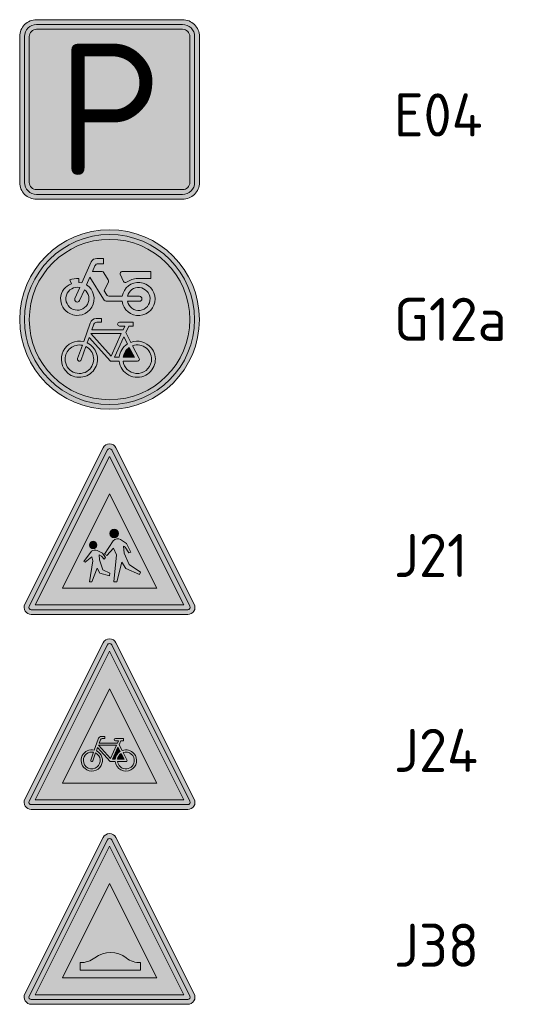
# Model space of a CAD drawing. Header units: metres. Extents: x 163543 to 168130, y 402678 to 405437.
# Tile 214 of 256: x 167216.98 to 167221.23, y 403403.38 to 403411.6. Entities that reach past the tile are written whole.
import ezdxf
from ezdxf.enums import TextEntityAlignment as Align

# ---------------------------------------------------------------- set-up
doc = ezdxf.new("R2010")
doc.units = ezdxf.units.M
doc.layers.get('0').update_dxf_attribs({"lineweight": 25})
for name, color, linetype, lineweight in [('X-CA190022.004-UO-TXT_Legenda$0$N-WE-VW-VERKEERSTEKEN_BORD_E-S', 7, 'Continuous', 25), ('X-CA190022.004-UO-TXT_Legenda$0$N-WE-VW-VERKEERSTEKEN_BORD_G-S', 7, 'Continuous', 25), ('X-CA190022.004-UO-TXT_Legenda$0$N-WE-VW-VERKEERSTEKEN_BORD_J-S', 7, 'Continuous', 25), ('X-CA190022.004-UO-TXT_Legenda$0$X-XX-AL-T18', 7, 'Continuous', 18)]:
    doc.layers.add(name, color=color, linetype=linetype, lineweight=lineweight)
doc.styles.add('X-CA190022.004-UO-TXT_Legenda$0$NLCS-ISO-M200-T18', font='NLCS-ISO.ttf', dxfattribs={"height": 0.36})
doc.styles.add('X-CA190022.004-UO-TXT_Legenda$0$NLCS-RVV-M200-T25', font='NLCS-RVV.ttf')

# ---------------------------------------------------------------- blocks, each defined once
blk = doc.blocks.new('X-CA190022.004-UO-TXT_Legenda$0$N-SVW-VERKEERSTEKEN_BORD_E04-SO')
at = {"true_color": 0x007dc8}
h = blk.add_hatch(color=152, dxfattribs=at)
h.dxf.hatch_style = 1
h.paths.add_polyline_path([(3.05, 3.75), (-3.05, 3.75, 0.414214), (-3.75, 3.05), (-3.75, 0), (-3.55, 0), (-3.55, 3.05, -0.414214), (-3.05, 3.55), (3.05, 3.55, -0.414214), (3.55, 3.05), (3.55, 0), (3.75, 0), (3.75, 3.05, 0.414214)])
at = {"true_color": 0xffffff}
h = blk.add_hatch(color=7, dxfattribs=at)
h.dxf.hatch_style = 1
h.paths.add_polyline_path([(3.05, 3.55), (-3.05, 3.55, 0.414214), (-3.55, 3.05), (-3.55, 0), (-3.35, 0), (-3.35, 3.05, -0.414214), (-3.05, 3.35), (3.05, 3.35, -0.414214), (3.35, 3.05), (3.35, 0), (3.55, 0), (3.55, 3.05, 0.414214)])
at = {"true_color": 0x007dc8}
h = blk.add_hatch(color=152, dxfattribs=at)
h.dxf.hatch_style = 1
edge = h.paths.add_edge_path()
edge.add_line((-3.05, -3.35), (3.05, -3.35))
edge.add_arc((3.05, -3.05), 0.3, 270, 360)
edge.add_line((3.35, -3.05), (3.35, 3.05))
edge.add_arc((3.05, 3.05), 0.3, 0, 90)
edge.add_line((3.05, 3.35), (-3.05, 3.35))
edge.add_arc((-3.05, 3.05), 0.3, 90, 180)
edge.add_line((-3.35, 3.05), (-3.35, -3.05))
edge.add_arc((-3.05, -3.05), 0.3, 180, 270)
h = blk.add_hatch(color=152, dxfattribs=at)
h.dxf.hatch_style = 1
h.paths.add_polyline_path([(-3.55, 0), (-3.75, 0), (-3.75, -3.05, 0.414214), (-3.05, -3.75), (3.05, -3.75, 0.414214), (3.75, -3.05), (3.75, 0), (3.55, 0), (3.55, -3.05, -0.414214), (3.05, -3.55), (-3.05, -3.55, -0.414214), (-3.55, -3.05)])
at = {"true_color": 0xffffff}
h = blk.add_hatch(color=7, dxfattribs=at)
h.dxf.hatch_style = 1
h.paths.add_polyline_path([(-3.35, 0), (-3.55, 0), (-3.55, -3.05, 0.414214), (-3.05, -3.55), (3.05, -3.55, 0.414214), (3.55, -3.05), (3.55, 0), (3.35, 0), (3.35, -3.05, -0.414214), (3.05, -3.35), (-3.05, -3.35, -0.414214), (-3.35, -3.05)])
at = {"color": 152, "lineweight": 0, "true_color": 0x007dc8}
blk.add_lwpolyline([(-3.05, -3.75), (3.05, -3.75, 0.414214), (3.75, -3.05), (3.75, 3.05, 0.414214), (3.05, 3.75), (-3.05, 3.75, 0.414214), (-3.75, 3.05), (-3.75, -3.05, 0.414214)], format="xyb", close=True, dxfattribs=at)
at = {"color": 7, "lineweight": 0, "true_color": 0xffffff}
for points in [[(-3.05, -3.55), (3.05, -3.55, 0.414214), (3.55, -3.05), (3.55, 3.05, 0.414214), (3.05, 3.55), (-3.05, 3.55, 0.414214), (-3.55, 3.05), (-3.55, -3.05, 0.414214)], [(-3.05, -3.35), (3.05, -3.35, 0.414214), (3.35, -3.05), (3.35, 3.05, 0.414214), (3.05, 3.35), (-3.05, 3.35, 0.414214), (-3.35, 3.05), (-3.35, -3.05, 0.414214)]]:
    blk.add_lwpolyline(points, format="xyb", close=True, dxfattribs=at)
at = {"color": 7, "true_color": 0xffffff, "style": 'X-CA190022.004-UO-TXT_Legenda$0$NLCS-RVV-M200-T25'}
blk.add_text('P', height=5.5, dxfattribs=at).set_placement((0, 0), align=Align.MIDDLE_CENTER)
blk = doc.blocks.new('X-CA190022.004-UO-TXT_Legenda$0$N-SVW-VERKEERSTEKEN_BORD_J24-SO')
at = {"true_color": 0xff0000}
h = blk.add_hatch(color=1, dxfattribs=at)
h.dxf.hatch_style = 1
h.paths.add_polyline_path([(0, -3.365), (-3.265, -3.365, -0.557537), (-3.354, -3.22), (-0.089, 3.309, -0.284079), (0, 3.365), (0, 3.565, 0.284079), (-0.268, 3.399), (-3.533, -3.13, 0.557537), (-3.265, -3.565), (0, -3.565)])
at = {"true_color": 0xffffff}
h = blk.add_hatch(color=7, dxfattribs=at)
h.dxf.hatch_style = 1
h.paths.add_polyline_path([(0, 3.041), (0, 3.365, 0.284079), (-0.089, 3.309), (-3.354, -3.22, 0.557537), (-3.265, -3.365), (0, -3.365), (0, -3.165), (-3.103, -3.165)])
at = {"true_color": 0xff0000}
h = blk.add_hatch(color=1, dxfattribs=at)
h.dxf.hatch_style = 1
h.paths.add_polyline_path([(3.533, -3.13), (0.268, 3.399, 0.284079), (0, 3.565), (0, 3.365, -0.284079), (0.089, 3.309), (3.354, -3.22, -0.557537), (3.265, -3.365), (0, -3.365), (0, -3.565), (3.265, -3.565, 0.557537)])
at = {"true_color": 0xffffff}
h = blk.add_hatch(color=7, dxfattribs=at)
h.dxf.hatch_style = 1
h.paths.add_polyline_path([(0.089, 3.309, 0.284079), (0, 3.365), (0, 3.041), (3.103, -3.165), (0, -3.165), (0, -3.365), (3.265, -3.365, 0.557537), (3.354, -3.22)])
at = {"true_color": 0xff0000}
h = blk.add_hatch(color=1, dxfattribs=at)
h.dxf.hatch_style = 1
h.paths.add_polyline_path([(0, 3.041), (-3.103, -3.165), (0, -3.165), (0, -2.465), (-1.97, -2.465), (0, 1.476)], flags=17)
h = blk.add_hatch(color=1, dxfattribs=at)
h.dxf.hatch_style = 1
h.paths.add_polyline_path([(0, 3.041), (0, 1.476), (1.97, -2.465), (0, -2.465), (0, -3.165), (3.103, -3.165)], flags=17)
at = {"true_color": 0xffffff}
h = blk.add_hatch(color=7, dxfattribs=at)
h.dxf.hatch_style = 1
h.paths.add_polyline_path([(0, 1.476), (-1.97, -2.465), (1.97, -2.465)])
h.paths.add_polyline_path([(0.024, -1.565), (-0.504, -0.981), (-0.55, -1.117, -0.427471), (-0.351, -1.731, -0.4733), (-1.025, -1.862, -0.794265), (-0.636, -1.084), (-0.477, -0.629, -0.334348), (-0.328, -0.517), (-0.195, -0.516), (-0.195, -0.609), (-0.311, -0.609, 0.345861), (-0.384, -0.654), (-0.437, -0.795), (0.332, -0.795), (0.375, -0.702), (0.243, -0.702, -1), (0.243, -0.609), (0.584, -0.609), (0.584, -0.702), (0.475, -0.702), (0.402, -0.865), (0.525, -1.104, -0.318009), (1.024, -1.236, -0.476174), (0.893, -1.91, -0.529348), (0.236, -1.565)], flags=16)
h.paths.add_polyline_path([(-0.519, -1.79, -0.632638), (-1.094, -1.518, -0.479903), (-0.67, -1.177), (-0.786, -1.505, 1.053204), (-0.696, -1.532), (-0.583, -1.206, -0.542254)], flags=0)
h.paths.add_polyline_path([(0.037, -1.442), (-0.464, -0.885), (0.289, -0.885)], flags=0)
h.paths.add_polyline_path([(0.123, -1.472), (0.352, -0.971), (0.442, -1.143, 0.234167), (0.236, -1.472)], flags=0)
h.paths.add_polyline_path([(0.687, -1.565), (0.332, -1.565, 0.350134), (0.648, -1.868, 0.396488), (1.028, -1.572, 0.564261), (0.568, -1.187), (0.727, -1.499, -0.560308)], flags=0)
h.paths.add_polyline_path([(0.332, -1.472, -0.216058), (0.485, -1.23), (0.611, -1.472)], flags=0)
at = {"true_color": 0x191919}
h = blk.add_hatch(color=250, dxfattribs=at)
h.dxf.hatch_style = 1
h.paths.add_polyline_path([(0.402, -0.865), (0.475, -0.702), (0.584, -0.702), (0.584, -0.609), (0.243, -0.609, 1), (0.243, -0.702), (0.375, -0.702), (0.332, -0.795), (-0.437, -0.795), (-0.384, -0.654, -0.345861), (-0.311, -0.609), (-0.195, -0.609), (-0.195, -0.516), (-0.328, -0.517, 0.334348), (-0.477, -0.629), (-0.636, -1.084, 0.794265), (-1.025, -1.862, 0.4733), (-0.351, -1.731, 0.427471), (-0.55, -1.117), (-0.504, -0.981), (0.024, -1.565), (0.236, -1.565, 0.529348), (0.893, -1.91, 0.476174), (1.024, -1.236, 0.318009), (0.525, -1.104)])
h.paths.add_polyline_path([(-0.464, -0.885), (0.289, -0.885), (0.037, -1.442)], flags=16)
h.paths.add_polyline_path([(-0.583, -1.206, -0.542254), (-0.519, -1.79, -0.632638), (-1.094, -1.518, -0.479903), (-0.67, -1.177), (-0.786, -1.505, 1.053204), (-0.696, -1.532)], flags=16)
h.paths.add_polyline_path([(0.352, -0.971), (0.442, -1.143, 0.234167), (0.236, -1.472), (0.123, -1.472)], flags=16)
h.paths.add_polyline_path([(0.485, -1.23), (0.611, -1.472), (0.332, -1.472, -0.216058)], flags=16)
h.paths.add_polyline_path([(0.332, -1.565), (0.687, -1.565, 0.566151), (0.727, -1.498), (0.568, -1.187, -0.564261), (1.028, -1.572, -0.396488), (0.648, -1.868, -0.350134)], flags=16)
at = {"true_color": 0xffffff}
h = blk.add_hatch(color=7, dxfattribs=at)
h.dxf.hatch_style = 1
h.paths.add_polyline_path([(-0.696, -1.532, -1.053204), (-0.786, -1.505), (-0.67, -1.177, 0.479903), (-1.094, -1.518, 0.632638), (-0.519, -1.79, 0.542254), (-0.583, -1.206)])
h = blk.add_hatch(color=7, dxfattribs=at)
h.dxf.hatch_style = 1
h.paths.add_polyline_path([(0.289, -0.885), (-0.464, -0.885), (0.037, -1.442)])
h = blk.add_hatch(color=7, dxfattribs=at)
h.dxf.hatch_style = 1
h.paths.add_polyline_path([(0.123, -1.472), (0.236, -1.472, -0.234167), (0.442, -1.143), (0.352, -0.971)])
h = blk.add_hatch(color=7, dxfattribs=at)
h.dxf.hatch_style = 1
h.paths.add_polyline_path([(0.332, -1.565, 0.350134), (0.648, -1.868, 0.396488), (1.028, -1.572, 0.564261), (0.568, -1.187), (0.761, -1.565)])
h = blk.add_hatch(color=7, dxfattribs=at)
h.dxf.hatch_style = 1
h.paths.add_polyline_path([(0.611, -1.472), (0.485, -1.23, 0.216058), (0.332, -1.472)])
at = {"color": 1, "lineweight": 0, "true_color": 0xff0000}
blk.add_lwpolyline([(3.533, -3.13), (0.268, 3.399, 0.618034), (-0.268, 3.399), (-3.533, -3.13, 0.557537), (-3.265, -3.565), (3.265, -3.565, 0.557537)], format="xyb", close=True, dxfattribs=at)
at = {"color": 7, "lineweight": 0, "true_color": 0xffffff}
blk.add_lwpolyline([(3.354, -3.22), (0.089, 3.309, 0.618034), (-0.089, 3.309), (-3.354, -3.22, 0.557537), (-3.265, -3.365), (3.265, -3.365, 0.557537)], format="xyb", close=True, dxfattribs=at)
for points in [[(3.103, -3.165), (0, 3.041), (-3.103, -3.165)], [(1.97, -2.465), (0, 1.476), (-1.97, -2.465)]]:
    blk.add_lwpolyline(points, close=True, dxfattribs=at)
at = {"color": 250, "lineweight": 0, "true_color": 0x191919}
for points in [[(0.402, -0.865), (0.475, -0.702), (0.584, -0.702), (0.584, -0.609), (0.243, -0.609, 1), (0.243, -0.702), (0.375, -0.702), (0.332, -0.795), (-0.437, -0.795), (-0.384, -0.654, -0.345861), (-0.311, -0.609), (-0.195, -0.609), (-0.195, -0.516), (-0.328, -0.517, 0.334348), (-0.477, -0.629), (-0.636, -1.084, 0.794265), (-1.025, -1.862, 0.4733), (-0.351, -1.731, 0.427471), (-0.55, -1.117), (-0.504, -0.981), (0.024, -1.565), (0.236, -1.565, 0.529348), (0.893, -1.91, 0.476174), (1.024, -1.236, 0.318009), (0.525, -1.104)], [(-0.583, -1.206, -0.542254), (-0.519, -1.79, -0.632638), (-1.094, -1.518, -0.479903), (-0.67, -1.177), (-0.786, -1.505, 1.053204), (-0.696, -1.532)], [(0.352, -0.971), (0.123, -1.472), (0.236, -1.472, -0.234167), (0.442, -1.143)], [(0.568, -1.187, -0.564261), (1.028, -1.572, -0.396488), (0.648, -1.868, -0.350134), (0.332, -1.565), (0.687, -1.565, 0.566151), (0.727, -1.498)], [(0.611, -1.472), (0.485, -1.23, 0.216058), (0.332, -1.472)]]:
    blk.add_lwpolyline(points, format="xyb", close=True, dxfattribs=at)
blk.add_lwpolyline([(0.289, -0.885), (-0.464, -0.885), (0.037, -1.442)], close=True, dxfattribs=at)
blk = doc.blocks.new('X-CA190022.004-UO-TXT_Legenda$0$N-SVW-VERKEERSTEKEN_BORD_J38-SO')
at = {"true_color": 0xff0000}
h = blk.add_hatch(color=1, dxfattribs=at)
h.dxf.hatch_style = 1
h.paths.add_polyline_path([(0, -3.365), (-3.265, -3.365, -0.557537), (-3.354, -3.22), (-0.089, 3.309, -0.284079), (0, 3.365), (0, 3.565, 0.284079), (-0.268, 3.399), (-3.533, -3.13, 0.557537), (-3.265, -3.565), (0, -3.565)])
at = {"true_color": 0xffffff}
h = blk.add_hatch(color=7, dxfattribs=at)
h.dxf.hatch_style = 1
h.paths.add_polyline_path([(0, 3.041), (0, 3.365, 0.284079), (-0.089, 3.309), (-3.354, -3.22, 0.557537), (-3.265, -3.365), (0, -3.365), (0, -3.165), (-3.103, -3.165)])
at = {"true_color": 0xff0000}
h = blk.add_hatch(color=1, dxfattribs=at)
h.dxf.hatch_style = 1
h.paths.add_polyline_path([(3.533, -3.13), (0.268, 3.399, 0.284079), (0, 3.565), (0, 3.365, -0.284079), (0.089, 3.309), (3.354, -3.22, -0.557537), (3.265, -3.365), (0, -3.365), (0, -3.565), (3.265, -3.565, 0.557537)])
at = {"true_color": 0xffffff}
h = blk.add_hatch(color=7, dxfattribs=at)
h.dxf.hatch_style = 1
h.paths.add_polyline_path([(0.089, 3.309, 0.284079), (0, 3.365), (0, 3.041), (3.103, -3.165), (0, -3.165), (0, -3.365), (3.265, -3.365, 0.557537), (3.354, -3.22)])
at = {"true_color": 0xff0000}
h = blk.add_hatch(color=1, dxfattribs=at)
h.dxf.hatch_style = 1
h.paths.add_polyline_path([(0, 3.041), (-3.103, -3.165), (0, -3.165), (0, -2.465), (-1.97, -2.465), (0, 1.476)], flags=17)
h = blk.add_hatch(color=1, dxfattribs=at)
h.dxf.hatch_style = 1
h.paths.add_polyline_path([(0, 3.041), (0, 1.476), (1.97, -2.465), (0, -2.465), (0, -3.165), (3.103, -3.165)], flags=17)
at = {"true_color": 0xffffff}
h = blk.add_hatch(color=7, dxfattribs=at)
h.dxf.hatch_style = 1
h.paths.add_polyline_path([(0, 1.476), (-1.97, -2.465), (1.97, -2.465)])
h.paths.add_polyline_path([(0.699, -1.628, 0.16831), (1.298, -1.825), (1.298, -2.139), (-1.223, -2.139), (-1.223, -1.825, 0.161662), (-0.615, -1.622, -0.335026)], flags=16)
at = {"true_color": 0x191919}
h = blk.add_hatch(color=250, dxfattribs=at)
h.dxf.hatch_style = 1
h.paths.add_polyline_path([(0.699, -1.628, 0.335026), (-0.615, -1.622, -0.161662), (-1.223, -1.825), (-1.223, -2.139), (1.298, -2.139), (1.298, -1.825, -0.16831)])
at = {"color": 1, "lineweight": 0, "true_color": 0xff0000}
blk.add_lwpolyline([(3.533, -3.13), (0.268, 3.399, 0.618034), (-0.268, 3.399), (-3.533, -3.13, 0.557537), (-3.265, -3.565), (3.265, -3.565, 0.557537)], format="xyb", close=True, dxfattribs=at)
at = {"color": 7, "lineweight": 0, "true_color": 0xffffff}
blk.add_lwpolyline([(3.354, -3.22), (0.089, 3.309, 0.618034), (-0.089, 3.309), (-3.354, -3.22, 0.557537), (-3.265, -3.365), (3.265, -3.365, 0.557537)], format="xyb", close=True, dxfattribs=at)
for points in [[(3.103, -3.165), (0, 3.041), (-3.103, -3.165)], [(1.97, -2.465), (0, 1.476), (-1.97, -2.465)]]:
    blk.add_lwpolyline(points, close=True, dxfattribs=at)
at = {"color": 250, "lineweight": 0, "true_color": 0x191919}
blk.add_lwpolyline([(1.298, -2.139), (1.298, -1.825, -0.16831), (0.699, -1.628, 0.335026), (-0.615, -1.622, -0.161662), (-1.223, -1.825), (-1.223, -2.139)], format="xyb", close=True, dxfattribs=at)
blk = doc.blocks.new('X-CA190022.004-UO-TXT_Legenda$0$N-SVW-VERKEERSTEKEN_BORD_J21-SO')
at = {"true_color": 0xff0000}
h = blk.add_hatch(color=1, dxfattribs=at)
h.dxf.hatch_style = 1
h.paths.add_polyline_path([(0, -3.365), (-3.265, -3.365, -0.557537), (-3.354, -3.22), (-0.089, 3.309, -0.284079), (0, 3.365), (0, 3.565, 0.284079), (-0.268, 3.399), (-3.533, -3.13, 0.557537), (-3.265, -3.565), (0, -3.565)])
at = {"true_color": 0xffffff}
h = blk.add_hatch(color=7, dxfattribs=at)
h.dxf.hatch_style = 1
h.paths.add_polyline_path([(0, 3.041), (0, 3.365, 0.284079), (-0.089, 3.309), (-3.354, -3.22, 0.557537), (-3.265, -3.365), (0, -3.365), (0, -3.165), (-3.103, -3.165)])
at = {"true_color": 0xff0000}
h = blk.add_hatch(color=1, dxfattribs=at)
h.dxf.hatch_style = 1
h.paths.add_polyline_path([(3.533, -3.13), (0.268, 3.399, 0.284079), (0, 3.565), (0, 3.365, -0.284079), (0.089, 3.309), (3.354, -3.22, -0.557537), (3.265, -3.365), (0, -3.365), (0, -3.565), (3.265, -3.565, 0.557537)])
at = {"true_color": 0xffffff}
h = blk.add_hatch(color=7, dxfattribs=at)
h.dxf.hatch_style = 1
h.paths.add_polyline_path([(0.089, 3.309, 0.284079), (0, 3.365), (0, 3.041), (3.103, -3.165), (0, -3.165), (0, -3.365), (3.265, -3.365, 0.557537), (3.354, -3.22)])
at = {"true_color": 0xff0000}
h = blk.add_hatch(color=1, dxfattribs=at)
h.dxf.hatch_style = 1
h.paths.add_polyline_path([(0, 3.041), (-3.103, -3.165), (0, -3.165), (0, -2.465), (-1.97, -2.465), (0, 1.476)], flags=17)
h = blk.add_hatch(color=1, dxfattribs=at)
h.dxf.hatch_style = 1
h.paths.add_polyline_path([(0, 3.041), (0, 1.476), (1.97, -2.465), (0, -2.465), (0, -3.165), (3.103, -3.165)], flags=17)
at = {"true_color": 0xffffff}
h = blk.add_hatch(color=7, dxfattribs=at)
h.dxf.hatch_style = 1
h.paths.add_polyline_path([(0, 1.476), (-1.97, -2.465), (1.97, -2.465)])
h.paths.add_polyline_path([(-0.527, -0.656, -1), (-0.839, -0.656, -1)], flags=16)
h.paths.add_polyline_path([(0.018, -0.182, -1), (0.377, -0.182, -1)], flags=16)
h.paths.add_polyline_path([(0.157, -0.48, -0.390016), (0.461, -0.432), (0.703, -0.593), (0.889, -0.96), (0.798, -0.983), (0.647, -0.744), (0.577, -0.709), (0.61, -1.008), (0.816, -1.473), (1.289, -1.79), (1.248, -1.896), (0.685, -1.642), (0.517, -1.38), (0.303, -2.195), (0.185, -2.195), (0.283, -1.071), (0.16, -0.787), (-0.119, -1.098), (-0.207, -1.048)], flags=16)
h.paths.add_polyline_path([(-0.514, -0.895), (-0.293, -1.003), (-0.172, -1.189), (-0.225, -1.252), (-0.336, -1.131), (-0.439, -1.078), (-0.416, -1.285), (-0.28, -1.702), (0.016, -1.835), (0.001, -1.946), (-0.401, -1.833), (-0.524, -1.632), (-0.733, -2.195), (-0.841, -2.195), (-0.695, -1.322), (-0.746, -1.149), (-1.02, -1.383), (-1.072, -1.35), (-0.751, -0.917, -0.282142)], flags=16)
at = {"true_color": 0x191919}
h = blk.add_hatch(color=250, dxfattribs=at)
h.dxf.hatch_style = 1
h.paths.add_polyline_path([(0.577, -0.709), (0.647, -0.744), (0.798, -0.983), (0.889, -0.96), (0.703, -0.593), (0.461, -0.432, 0.390016), (0.157, -0.48), (-0.207, -1.048), (-0.119, -1.098), (0.16, -0.787), (0.283, -1.071), (0.185, -2.195), (0.303, -2.195), (0.517, -1.38), (0.685, -1.642), (1.248, -1.896), (1.289, -1.79), (0.816, -1.473), (0.61, -1.008)])
h = blk.add_hatch(color=250, dxfattribs=at)
h.dxf.hatch_style = 1
h.paths.add_polyline_path([(0.018, -0.182, 1), (0.377, -0.182, 1)])
h = blk.add_hatch(color=250, dxfattribs=at)
h.dxf.hatch_style = 1
h.paths.add_polyline_path([(-0.527, -0.656, 1), (-0.839, -0.656, 1)])
h = blk.add_hatch(color=250, dxfattribs=at)
h.dxf.hatch_style = 1
h.paths.add_polyline_path([(-0.293, -1.003), (-0.514, -0.895, 0.282142), (-0.751, -0.917), (-1.072, -1.35), (-1.02, -1.383), (-0.746, -1.149), (-0.695, -1.322), (-0.841, -2.195), (-0.733, -2.195), (-0.524, -1.632), (-0.401, -1.833), (0.001, -1.946), (0.016, -1.835), (-0.28, -1.702), (-0.416, -1.285), (-0.439, -1.078), (-0.336, -1.131), (-0.225, -1.252), (-0.172, -1.189)])
at = {"color": 1, "lineweight": 0, "true_color": 0xff0000}
blk.add_lwpolyline([(3.533, -3.13), (0.268, 3.399, 0.618034), (-0.268, 3.399), (-3.533, -3.13, 0.557537), (-3.265, -3.565), (3.265, -3.565, 0.557537)], format="xyb", close=True, dxfattribs=at)
at = {"color": 7, "lineweight": 0, "true_color": 0xffffff}
blk.add_lwpolyline([(3.354, -3.22), (0.089, 3.309, 0.618034), (-0.089, 3.309), (-3.354, -3.22, 0.557537), (-3.265, -3.365), (3.265, -3.365, 0.557537)], format="xyb", close=True, dxfattribs=at)
for points in [[(3.103, -3.165), (0, 3.041), (-3.103, -3.165)], [(1.97, -2.465), (0, 1.476), (-1.97, -2.465)]]:
    blk.add_lwpolyline(points, close=True, dxfattribs=at)
at = {"color": 250, "lineweight": 0, "true_color": 0x191919}
for points in [[(1.289, -1.79), (0.816, -1.473), (0.61, -1.008), (0.577, -0.709), (0.647, -0.744), (0.798, -0.983), (0.889, -0.96), (0.703, -0.593), (0.461, -0.432, 0.390016), (0.157, -0.48), (-0.207, -1.048), (-0.119, -1.098), (0.16, -0.787), (0.283, -1.071), (0.185, -2.195), (0.303, -2.195), (0.517, -1.38), (0.685, -1.642), (1.248, -1.896)], [(-0.225, -1.252), (-0.172, -1.189), (-0.293, -1.003), (-0.514, -0.895, 0.282142), (-0.751, -0.917), (-1.072, -1.35), (-1.02, -1.383), (-0.746, -1.149), (-0.695, -1.322), (-0.841, -2.195), (-0.733, -2.195), (-0.524, -1.632), (-0.401, -1.833), (0.001, -1.946), (0.016, -1.835), (-0.28, -1.702), (-0.416, -1.285), (-0.439, -1.078), (-0.336, -1.131)]]:
    blk.add_lwpolyline(points, format="xyb", close=True, dxfattribs=at)
for centre, radius in [((0.197, -0.182), 0.18), ((-0.683, -0.656), 0.156)]:
    blk.add_circle(centre, radius, dxfattribs=at)
blk = doc.blocks.new('X-CA190022.004-UO-TXT_Legenda$0$N-SVW-VERKEERSTEKEN_BORD_G12A-SO')
at = {"true_color": 0x007dc8}
h = blk.add_hatch(color=152, dxfattribs=at)
h.dxf.hatch_style = 1
h.paths.add_polyline_path([(3.357, 1.155), (3.546, 1.22, 0.577878), (-2.833, 2.457), (-2.682, 2.326, -0.577878)])
h = blk.add_hatch(color=152, dxfattribs=at)
h.dxf.hatch_style = 1
h.paths.add_polyline_path([(-3.35, 0, 1), (3.35, 0, 1)])
h.paths.add_polyline_path([(-0.055, 1.663), (-0.237, 1.959, 0.255306), (-0.314, 2.001), (-0.713, 2.001), (-0.612, 2.237, -0.318303), (-0.477, 2.333), (-0.257, 2.333), (-0.257, 2.547), (-0.533, 2.547, 0.321327), (-0.764, 2.412), (-1.158, 1.528), (-1.287, 1.551), (-1.287, 1.719, 0.106802), (-1.664, 1.652), (-1.591, 1.494, 0.671062), (-1.655, 0.249, 0.948349), (-0.961, 1.449), (-0.82, 1.776), (-0.252, 0.848, 0.261076), (-0.1, 0.763), (0.525, 0.763, 0.931549), (1.903, 0.859, 0.922827), (0.53, 0.971), (0.001, 0.971, -0.255202), (-0.122, 1.039), (-0.224, 1.196), (-0.05, 1.573, 0.251346)], flags=16)
h.paths.add_polyline_path([(-1.234, 1.334), (-1.444, 0.879, 1), (-1.255, 0.792), (-1.045, 1.247, -0.86337), (-1.52, 0.425, -0.929509)], flags=0)
h.paths.add_polyline_path([(0.519, 2.001), (1.718, 2.001), (1.718, 1.719), (1.166, 1.719, 0.136609), (0.705, 1.559, -0.485649), (0.587, 1.584), (0.443, 1.89, -0.526528)], flags=16)
h.paths.add_polyline_path([(-0.556, 0.042), (-0.331, 0.043), (-0.331, -0.115), (-0.528, -0.115, 0.345861), (-0.651, -0.19), (-0.741, -0.43), (0.564, -0.43), (0.637, -0.273), (0.412, -0.273, -1), (0.412, -0.115), (0.992, -0.115), (0.992, -0.273), (0.806, -0.273), (0.682, -0.548), (0.89, -0.953, -0.318009), (1.737, -1.177, -0.476174), (1.515, -2.321, -0.529348), (0.401, -1.736), (0.041, -1.736), (-0.854, -0.745), (-0.933, -0.976, -0.427471), (-0.595, -2.017, -0.4733), (-1.739, -2.24, -0.794265), (-1.079, -0.92), (-0.809, -0.149, -0.334348)], flags=16)
h.paths.add_polyline_path([(1.689, 0.883, -0.929509), (0.744, 0.763), (1.245, 0.763, 1), (1.245, 0.971), (0.744, 0.971, -0.86337)], flags=0)
h.paths.add_polyline_path([(-0.786, -0.582), (0.491, -0.582), (0.063, -1.527)], flags=0)
h.paths.add_polyline_path([(-1.135, -1.077), (-1.332, -1.634, 1.053204), (-1.18, -1.679), (-0.989, -1.128, -0.542254), (-0.88, -2.118, -0.632638), (-1.856, -1.657, -0.479903)], flags=0)
h.paths.add_polyline_path([(0.598, -0.728), (0.75, -1.021, 0.234167), (0.401, -1.578), (0.21, -1.578)], flags=0)
h.paths.add_polyline_path([(0.823, -1.167), (1.037, -1.578), (0.564, -1.578, -0.216058)], flags=0)
h.paths.add_polyline_path([(0.964, -1.094, -0.564261), (1.744, -1.748, -0.396488), (1.099, -2.251, -0.350134), (0.564, -1.736), (1.166, -1.736, 0.566151), (1.234, -1.623)], flags=0)
at = {"true_color": 0xffffff}
h = blk.add_hatch(color=7, dxfattribs=at)
h.dxf.hatch_style = 1
h.paths.add_polyline_path([(-2.682, 2.326), (-2.531, 2.195, -0.577878), (3.168, 1.09), (3.357, 1.155, 0.577878)])
h = blk.add_hatch(color=7, dxfattribs=at)
h.dxf.hatch_style = 1
h.paths.add_polyline_path([(-0.055, 1.663), (-0.237, 1.959, 0.255306), (-0.314, 2.001), (-0.713, 2.001), (-0.612, 2.237, -0.318303), (-0.477, 2.333), (-0.257, 2.333), (-0.257, 2.547), (-0.533, 2.547, 0.321327), (-0.764, 2.412), (-1.158, 1.528), (-1.287, 1.551), (-1.287, 1.719, 0.106802), (-1.664, 1.652), (-1.591, 1.494, 0.671062), (-1.655, 0.249, 0.948349), (-0.961, 1.449), (-0.82, 1.776), (-0.252, 0.847, 0.259153), (-0.1, 0.763), (0.525, 0.763, 0.931549), (1.903, 0.859, 0.922827), (0.53, 0.971), (0.001, 0.971, -0.255465), (-0.122, 1.039), (-0.224, 1.196), (-0.049, 1.573, 0.249583)])
h.paths.add_polyline_path([(-1.52, 0.425, -0.929509), (-1.234, 1.334), (-1.444, 0.879, 1), (-1.255, 0.792), (-1.045, 1.247, -0.86337)], flags=16)
h.paths.add_polyline_path([(1.689, 0.883, -0.929509), (0.744, 0.763), (1.245, 0.763, 1), (1.245, 0.971), (0.744, 0.971, -0.86337)], flags=16)
at = {"true_color": 0x007dc8}
h = blk.add_hatch(color=152, dxfattribs=at)
h.dxf.hatch_style = 1
h.paths.add_polyline_path([(-2.682, 2.326), (-2.833, 2.457, 0.180494), (-3.75, 0, 0.414214), (0, -3.75), (0, -3.55, -0.414214), (-3.55, 0, -0.180494)])
at = {"true_color": 0xffffff}
h = blk.add_hatch(color=7, dxfattribs=at)
h.dxf.hatch_style = 1
h.paths.add_polyline_path([(-3.35, 0, -0.180494), (-2.531, 2.195), (-2.682, 2.326, 0.180494), (-3.55, 0, 0.414214), (0, -3.55), (0, -3.35, -0.414214)])
h = blk.add_hatch(color=7, dxfattribs=at)
h.dxf.hatch_style = 1
h.paths.add_polyline_path([(0.519, 2.001, 0.572156), (0.448, 1.88), (0.587, 1.584, 0.436321), (0.695, 1.552, -0.140127), (1.166, 1.719), (1.718, 1.719), (1.718, 2.001)])
at = {"true_color": 0x007dc8}
h = blk.add_hatch(color=152, dxfattribs=at)
h.dxf.hatch_style = 1
h.paths.add_polyline_path([(-1.045, 1.247), (-1.255, 0.792, -1), (-1.444, 0.879), (-1.234, 1.334, 0.929509), (-1.52, 0.425, 0.86337)])
h = blk.add_hatch(color=152, dxfattribs=at)
h.dxf.hatch_style = 1
h.paths.add_polyline_path([(0.744, 0.971), (1.245, 0.971, -1), (1.245, 0.763), (0.744, 0.763, 0.929509), (1.689, 0.883, 0.86337)])
h = blk.add_hatch(color=152, dxfattribs=at)
h.dxf.hatch_style = 1
h.paths.add_polyline_path([(3.75, 0, 0.083022), (3.546, 1.22), (3.357, 1.155, -0.083022), (3.55, 0, -0.414214), (0, -3.55), (0, -3.75, 0.414214)])
at = {"true_color": 0xffffff}
h = blk.add_hatch(color=7, dxfattribs=at)
h.dxf.hatch_style = 1
h.paths.add_polyline_path([(3.357, 1.155), (3.168, 1.09, -0.083022), (3.35, 0, -0.414214), (0, -3.35), (0, -3.55, 0.414214), (3.55, 0, 0.083022)])
h = blk.add_hatch(color=7, dxfattribs=at)
h.dxf.hatch_style = 1
h.paths.add_polyline_path([(0.682, -0.548), (0.806, -0.273), (0.992, -0.273), (0.992, -0.115), (0.412, -0.115, 1), (0.412, -0.273), (0.637, -0.273), (0.564, -0.43), (-0.741, -0.43), (-0.651, -0.19, -0.345861), (-0.528, -0.115), (-0.331, -0.115), (-0.331, 0.043), (-0.556, 0.042, 0.334348), (-0.809, -0.149), (-1.079, -0.92, 0.794265), (-1.739, -2.24, 0.4733), (-0.595, -2.017, 0.427471), (-0.933, -0.976), (-0.854, -0.745), (0.041, -1.736), (0.401, -1.736, 0.529348), (1.515, -2.321, 0.476174), (1.737, -1.177, 0.318009), (0.89, -0.953)])
h.paths.add_polyline_path([(-0.786, -0.582), (0.491, -0.582), (0.063, -1.527)], flags=16)
h.paths.add_polyline_path([(-0.989, -1.128, -0.542254), (-0.88, -2.118, -0.632638), (-1.856, -1.657, -0.479903), (-1.135, -1.077), (-1.332, -1.634, 1.053204), (-1.18, -1.679)], flags=16)
h.paths.add_polyline_path([(0.598, -0.728), (0.75, -1.021, 0.234167), (0.401, -1.578), (0.21, -1.578)], flags=16)
h.paths.add_polyline_path([(0.823, -1.167), (1.037, -1.578), (0.564, -1.578, -0.216058)], flags=16)
h.paths.add_polyline_path([(0.564, -1.736), (1.166, -1.736, 0.566151), (1.234, -1.623), (0.964, -1.094, -0.564261), (1.744, -1.748, -0.396488), (1.099, -2.251, -0.350134)], flags=16)
at = {"true_color": 0x007dc8}
h = blk.add_hatch(color=152, dxfattribs=at)
h.dxf.hatch_style = 1
h.paths.add_polyline_path([(-0.786, -0.582), (0.063, -1.527), (0.491, -0.582)])
h = blk.add_hatch(color=152, dxfattribs=at)
h.dxf.hatch_style = 1
h.paths.add_polyline_path([(0.21, -1.578), (0.401, -1.578, -0.234167), (0.75, -1.021), (0.598, -0.728)])
h = blk.add_hatch(color=152, dxfattribs=at)
h.dxf.hatch_style = 1
h.paths.add_polyline_path([(-1.18, -1.679, -1.053204), (-1.332, -1.634), (-1.135, -1.077, 0.479903), (-1.856, -1.657, 0.632638), (-0.88, -2.118, 0.542254), (-0.989, -1.128)])
h = blk.add_hatch(color=152, dxfattribs=at)
h.dxf.hatch_style = 1
h.paths.add_polyline_path([(1.744, -1.748, 0.564261), (0.964, -1.094), (1.291, -1.736), (0.564, -1.736, 0.350134), (1.099, -2.251, 0.396488)])
h = blk.add_hatch(color=152, dxfattribs=at)
h.dxf.hatch_style = 1
h.paths.add_polyline_path([(1.037, -1.578), (0.823, -1.167, 0.216058), (0.564, -1.578)])
at = {"color": 7, "lineweight": 0, "true_color": 0xffffff}
for points in [[(0.53, 0.971, -0.922827), (1.903, 0.859, -0.931549), (0.525, 0.763), (-0.1, 0.763, -0.259153), (-0.252, 0.847), (-0.82, 1.776), (-0.961, 1.449, -0.948349), (-1.655, 0.249, -0.671062), (-1.591, 1.494), (-1.664, 1.652, -0.106802), (-1.287, 1.719), (-1.287, 1.551), (-1.158, 1.528), (-0.764, 2.412, -0.321327), (-0.533, 2.547), (-0.257, 2.547), (-0.257, 2.333), (-0.477, 2.333, 0.318303), (-0.612, 2.237), (-0.713, 2.001), (-0.314, 2.001, -0.265598), (-0.235, 1.956), (-0.055, 1.663, -0.249583), (-0.049, 1.573), (-0.224, 1.196), (-0.122, 1.039, 0.255465), (0.001, 0.971)], [(1.718, 2.001), (0.519, 2.001, 0.526528), (0.443, 1.89), (0.587, 1.584, 0.485649), (0.705, 1.559, -0.136609), (1.166, 1.719), (1.718, 1.719)], [(-1.045, 1.247, -0.86337), (-1.52, 0.425, -0.929509), (-1.234, 1.334), (-1.444, 0.879, 1), (-1.255, 0.792)], [(0.744, 0.971, -0.86337), (1.689, 0.883, -0.929509), (0.744, 0.763), (1.245, 0.763, 1), (1.245, 0.971)], [(0.682, -0.548), (0.806, -0.273), (0.992, -0.273), (0.992, -0.115), (0.412, -0.115, 1), (0.412, -0.273), (0.637, -0.273), (0.564, -0.43), (-0.741, -0.43), (-0.651, -0.19, -0.345861), (-0.528, -0.115), (-0.331, -0.115), (-0.331, 0.043), (-0.556, 0.042, 0.334348), (-0.809, -0.149), (-1.079, -0.92, 0.794265), (-1.739, -2.24, 0.4733), (-0.595, -2.017, 0.427471), (-0.933, -0.976), (-0.854, -0.745), (0.041, -1.736), (0.401, -1.736, 0.529348), (1.515, -2.321, 0.476174), (1.737, -1.177, 0.318009), (0.89, -0.953)], [(0.598, -0.728), (0.21, -1.578), (0.401, -1.578, -0.234167), (0.75, -1.021)], [(-0.989, -1.128, -0.542254), (-0.88, -2.118, -0.632638), (-1.856, -1.657, -0.479903), (-1.135, -1.077), (-1.332, -1.634, 1.053204), (-1.18, -1.679)], [(0.964, -1.094, -0.564261), (1.744, -1.748, -0.396488), (1.099, -2.251, -0.350134), (0.564, -1.736), (1.166, -1.736, 0.566151), (1.234, -1.623)], [(1.037, -1.578), (0.823, -1.167, 0.216058), (0.564, -1.578)]]:
    blk.add_lwpolyline(points, format="xyb", close=True, dxfattribs=at)
blk.add_lwpolyline([(0.491, -0.582), (-0.786, -0.582), (0.063, -1.527)], close=True, dxfattribs=at)
at = {"color": 152, "lineweight": 0, "true_color": 0x007dc8}
blk.add_circle((0, 0), 3.75, dxfattribs=at)
at = {"color": 7, "lineweight": 0, "true_color": 0xffffff}
for radius in [3.55, 3.35]:
    blk.add_circle((0, 0), radius, dxfattribs=at)

msp = doc.modelspace()

# ---------------------------------------------------------------- block references
at = {"layer": 'X-CA190022.004-UO-TXT_Legenda$0$N-WE-VW-VERKEERSTEKEN_BORD_E-S', "xscale": 0.2, "yscale": 0.2, "zscale": 0.2}
msp.add_blockref('X-CA190022.004-UO-TXT_Legenda$0$N-SVW-VERKEERSTEKEN_BORD_E04-SO', (167217.7337, 403410.8533), dxfattribs=at)
at = {"layer": 'X-CA190022.004-UO-TXT_Legenda$0$N-WE-VW-VERKEERSTEKEN_BORD_G-S', "color": 7, "xscale": 0.2, "yscale": 0.2, "zscale": 0.2}
msp.add_blockref('X-CA190022.004-UO-TXT_Legenda$0$N-SVW-VERKEERSTEKEN_BORD_G12A-SO', (167217.7337, 403409.0983), dxfattribs=at)
at = {"layer": 'X-CA190022.004-UO-TXT_Legenda$0$N-WE-VW-VERKEERSTEKEN_BORD_J-S', "xscale": 0.2, "yscale": 0.2, "zscale": 0.2}
for name, p in [('X-CA190022.004-UO-TXT_Legenda$0$N-SVW-VERKEERSTEKEN_BORD_J21-SO', (167217.7337, 403407.3468)), ('X-CA190022.004-UO-TXT_Legenda$0$N-SVW-VERKEERSTEKEN_BORD_J24-SO', (167217.7337, 403405.7186)), ('X-CA190022.004-UO-TXT_Legenda$0$N-SVW-VERKEERSTEKEN_BORD_J38-SO', (167217.7337, 403404.0905))]:
    msp.add_blockref(name, p, dxfattribs=at)

# ---------------------------------------------------------------- texts
at = {"layer": 'X-CA190022.004-UO-TXT_Legenda$0$X-XX-AL-T18', "char_height": 0.36, "attachment_point": 4, "style": 'X-CA190022.004-UO-TXT_Legenda$0$NLCS-ISO-M200-T18'}
for s, insert in [('E04', (167220.108, 403410.8074)), ('G12a', (167220.108, 403409.1004)), ('J21', (167220.108, 403407.1271)), ('J24', (167220.108, 403405.4989)), ('J38', (167220.108, 403403.8708))]:
    msp.add_mtext_dynamic_manual_height_columns(s, width=50.256462, gutter_width=6.25, heights=[0], dxfattribs=dict(at, insert=insert))

doc.saveas('drawing.dxf')
